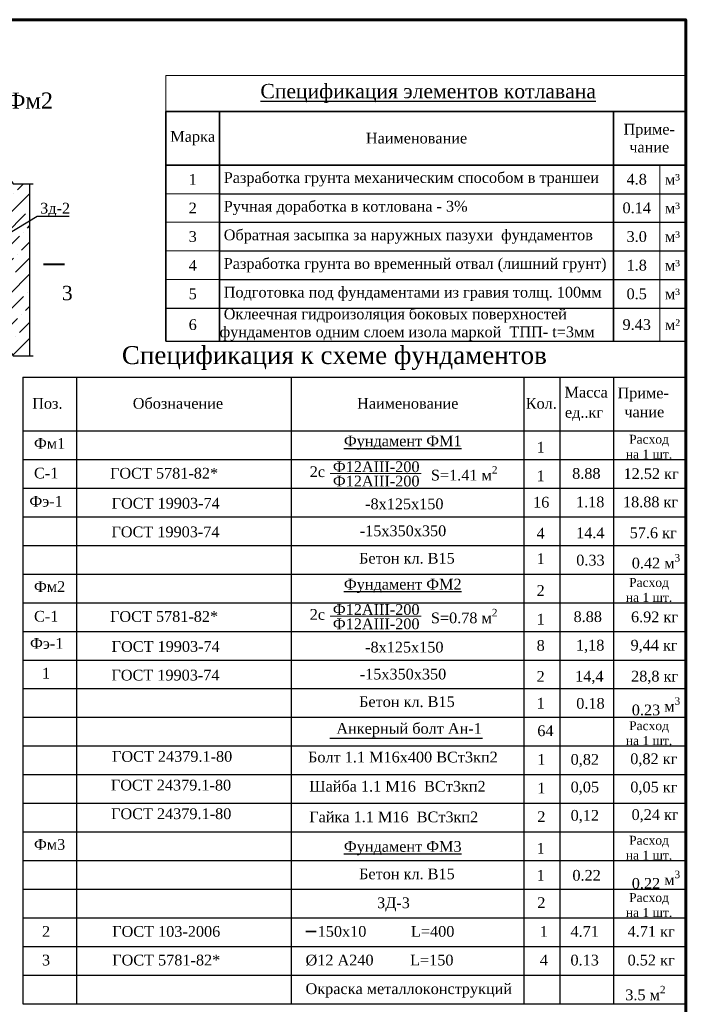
# Model space of a CAD drawing. Header units: millimetres. Extents: x 2063114 to 14983986, y -126020516 to 213791.
# Tile 242 of 256: x 2360688 to 2379306, y -1313000 to -1285501. Entities that reach past the tile are written whole.
import ezdxf
from ezdxf.enums import TextEntityAlignment as Align

# ---------------------------------------------------------------- set-up
doc = ezdxf.new("R2010")
doc.units = ezdxf.units.MM
doc.layers.get('Defpoints').update_dxf_attribs({"color": 6, "lineweight": 35})
doc.layers.add('100_TEXT', color=7, linetype='Continuous')
for name, color, linetype, lineweight in [('1_Основная', 7, 'Continuous', 25), ('TEXT', 7, 'Continuous', 30), ('роз помещений', 7, 'Continuous', 20), ('СТЕНЫ', 7, 'Continuous', 20), ('Текст', 7, 'Continuous', 15)]:
    doc.layers.add(name, color=color, linetype=linetype, lineweight=lineweight)
doc.styles.add('seviyorum', font='times.ttf')
doc.styles.add('TIMES', font='times.ttf')
doc.styles.add('Times New Roman', font='times.ttf')
doc.styles.add('Times New Romans', font='times.ttf', dxfattribs={"height": 300})

# ---------------------------------------------------------------- blocks, each defined once
blk = doc.blocks.new('*T682')
at = {"color": 0, "linetype": 'ByBlock', "lineweight": 35, "transparency": 16777216}
for p, q in [((0, -1000), (14500, -1000)), ((0, -1000), (0, -7416)), ((1500, -1000), (1500, -7416)), ((12500, -1000), (12500, -7416)), ((14500, -1000), (14500, -7416)), ((0, -2500), (14500, -2500))]:
    blk.add_line(p, q, dxfattribs=at)
at = {"color": 0, "linetype": 'ByBlock', "lineweight": 18, "transparency": 16777216}
for p, q in [((0, -3300), (1500, -3300)), ((0, -4100), (1500, -4100)), ((0, -4900), (1500, -4900)), ((0, -5700), (1500, -5700))]:
    blk.add_line(p, q, dxfattribs=at)
at = {"color": 0, "linetype": 'ByBlock', "transparency": 16777216}
blk.add_line((1500, -3300), (12500, -3300), dxfattribs=at)
at = {"color": 0, "linetype": 'ByBlock', "lineweight": -2, "transparency": 16777216}
for p, q in [((12500, -3300), (14500, -3300)), ((1500, -4100), (14500, -4100)), ((1500, -4900), (14500, -4900)), ((1500, -5700), (14500, -5700)), ((0, -6500), (14500, -6500))]:
    blk.add_line(p, q, dxfattribs=at)
at = {"color": 0, "linetype": 'ByBlock', "lineweight": 30, "transparency": 16777216}
blk.add_line((0, -7416), (14500, -7416), dxfattribs=at)
at = {"layer": 'Defpoints', "color": 8, "linetype": 'ByBlock', "lineweight": 0, "transparency": 16777216}
for p, q in [((0, 0), (14500, 0)), ((0, 0), (0, -1000)), ((14500, 0), (14500, -1000)), ((13800, -2500), (13800, -7416))]:
    blk.add_line(p, q, dxfattribs=at)
at = {"color": 0, "transparency": 16777216}
for s, insert, char_height, width, attachment_point, style in [('{\\Q0;\\L Спецификация элементов котлавана    }', (7250, -500), 400, 14494.91, 5, 'seviyorum'), ('Приме- чание', (13500, -1750), 300, 1994.91, 5, 'Times New Romans'), ('Марка ', (750, -1750), 300, 1494.91, 5, 'Times New Romans'), ('{\\Q0;Наименование}', (7000, -1750), 300, 10994.91, 5, 'Times New Romans'), (' Разработка грунта механическим способом в траншеи', (1503, -2900), 300, 10994.91, 4, 'Times New Romans'), ('1', (750, -2900), 300, 1494.91, 5, 'Times New Romans'), ('4.8', (13150, -2900), 300, 1294.91, 5, 'Times New Romans'), ('м³', (14150, -2900), 300, 694.91, 5, 'Times New Romans'), ('2', (750, -3700), 300, 1494.91, 5, 'Times New Romans'), (' Ручная доработка в котлована - 3% ', (1503, -3700), 300, 10994.91, 4, 'Times New Romans'), ('0.14', (13150, -3700), 300, 1294.91, 5, 'Times New Romans'), ('м³', (14150, -3700), 300, 694.91, 5, 'Times New Romans'), ('3', (750, -4500), 300, 1494.91, 5, 'Times New Romans'), (' Обратная засыпка за наружных пазухи  фундаментов ', (1503, -4500), 300, 10994.91, 4, 'Times New Romans'), ('3.0', (13150, -4500), 300, 1294.91, 5, 'Times New Romans'), ('м³', (14150, -4500), 300, 694.91, 5, 'Times New Romans'), ('{\\C256; Разработка грунта во временный отвал (лишний грунт)  }', (1503, -5300), 300, 10994.91, 4, 'Times New Romans'), ('4', (750, -5300), 300, 1494.91, 5, 'Times New Romans'), ('1.8', (13150, -5300), 300, 1294.91, 5, 'Times New Romans'), ('м³', (14150, -5300), 300, 694.91, 5, 'Times New Romans'), ('{\\C256; Подготовка под фундаментами из гравия толщ. 100мм}', (1503, -6100), 300, 10994.91, 4, 'Times New Romans'), ('5', (750, -6100), 300, 1494.91, 5, 'Times New Romans'), ('0.5', (13150, -6100), 300, 1294.91, 5, 'Times New Romans'), ('м³', (14150, -6100), 300, 694.91, 5, 'Times New Romans'), ('{\\C7; Оклеечная гидроизоляция боковых поверхностей  фундаментов одним слоем изола маркой  ТПП- t=3мм}', (1503, -6958), 300, 10994.91, 4, 'Times New Romans'), ('6', (750, -6958), 300, 1494.91, 5, 'Times New Romans'), ('{\\C256;9.43}', (13150, -6958), 300, 1294.91, 5, 'Times New Romans'), ('м²', (14150, -6958), 300, 694.91, 5, 'Times New Romans')]:
    blk.add_mtext(s, dxfattribs=dict(at, insert=insert, char_height=char_height, width=width, attachment_point=attachment_point, style=style))
blk = doc.blocks.new('*U1590')
at = {"color": 0, "lineweight": 60, "ltscale": 25}
blk.add_lwpolyline([(-57400, 41500), (-500, 41500), (-500, 500), (-57400, 500)], close=True, dxfattribs=at)

msp = doc.modelspace()

# ---------------------------------------------------------------- hatches: boundary and pattern name
h = msp.add_hatch()
h.set_pattern_fill('ANSI36', color=253, scale=100)
h.set_pattern_definition([(45, (2559370.55, -1621794.12), (168.3798, 617.3926), [793.75, -158.75, 0, -158.75])])
h.paths.add_polyline_path([(2360964.82265, -1290087.6251), (2360504.82265, -1290087.6251), (2360304.82265, -1289787.6251), (2360104.82265, -1290387.6251), (2359904.82265, -1290087.6251), (2359444.82265, -1290087.6251), (2359444.82265, -1294887.6251), (2359904.82265, -1294887.6251), (2360104.82265, -1295187.6251), (2360304.82265, -1294587.6251), (2360504.82265, -1294887.6251), (2360964.82265, -1294887.6251)])

# ---------------------------------------------------------------- linework, layer by layer
for p, q in [((2360770.7872, -1297784.43213), (2379270.7872, -1297784.43213)), ((2360770.7872, -1298584.43213), (2379270.7872, -1298584.43213)), ((2360770.7872, -1299384.43213), (2379270.7872, -1299384.43213)), ((2360770.7872, -1300184.43213), (2379270.7872, -1300184.43213)), ((2360770.7872, -1300984.43213), (2379270.7872, -1300984.43213)), ((2360770.7872, -1301784.43213), (2379270.7872, -1301784.43213)), ((2360770.7872, -1302584.43213), (2379270.7872, -1302584.43213)), ((2360770.7872, -1303384.43213), (2379270.7872, -1303384.43213)), ((2360770.7872, -1304184.43213), (2379270.7872, -1304184.43213)), ((2360770.7872, -1304984.43213), (2379270.7872, -1304984.43213)), ((2369352.22612, -1305563.38813), (2373614.77233, -1305563.38813)), ((2360770.7872, -1305784.43213), (2379270.7872, -1305784.43213)), ((2360770.7872, -1306584.43213), (2379270.7872, -1306584.43213)), ((2360770.7872, -1307384.43213), (2379270.7872, -1307384.43213)), ((2360770.7872, -1308184.43213), (2379270.7872, -1308184.43213)), ((2360770.7872, -1308984.43213), (2379270.7872, -1308984.43213)), ((2360770.7872, -1309784.43213), (2379270.7872, -1309784.43213)), ((2360770.7872, -1310584.43213), (2379270.7872, -1310584.43213)), ((2360770.7872, -1311384.43213), (2379270.7872, -1311384.43213)), ((2360770.7872, -1312184.43213), (2379270.7872, -1312184.43213))]:
    msp.add_line(p, q)
at = {"lineweight": 15}
for p, q in [((2369361.21088, -1298175.42706), (2371900.89353, -1298175.42706)), ((2369361.21088, -1302162.38872), (2371900.89353, -1302162.38872))]:
    msp.add_line(p, q, dxfattribs=at)
for points in [[(2359344.82265, -1290087.6251), (2359904.82265, -1290087.6251), (2360104.82265, -1290387.6251), (2360304.82265, -1289787.6251), (2360504.82265, -1290087.6251), (2361064.82265, -1290087.6251)], [(2360964.82265, -1290087.6251), (2360964.82265, -1294887.6251)], [(2359204.82265, -1292184.10559), (2361176.17914, -1290991.09177), (2362066.49988, -1290991.09177)], [(2359344.82265, -1294887.6251), (2359904.82265, -1294887.6251), (2360104.82265, -1295187.6251), (2360304.82265, -1294587.6251), (2360504.82265, -1294887.6251), (2361064.82265, -1294887.6251)]]:
    msp.add_lwpolyline(points)
msp.add_lwpolyline([(2361347.49248, -1292334.0979, 60, 60, 0), (2361947.49248, -1292334.0979, 60, 60, 0), (2361747.49248, -1292334.0979, 0, 80, 0), (2361747.49248, -1292734.0979, 0, 0, 0), (2361747.49248, -1293334.0979, 0, 0, 0)], format="xyseb")
at = {"lineweight": 20, "const_width": 50}
msp.add_lwpolyline([(2368671.00221, -1310964.43222), (2368971.00221, -1310964.43222)], dxfattribs=at)
at = {"layer": '1_Основная', "lineweight": 30, "ltscale": 6}
for p, q in [((2360770.7872, -1295484.43213), (2379270.7872, -1295484.43213)), ((2360770.7872, -1295484.43213), (2360770.7872, -1312984.43213)), ((2362270.7872, -1295484.43213), (2362270.7872, -1312984.43213)), ((2368270.7872, -1295484.43213), (2368270.7872, -1312984.43213)), ((2374770.7872, -1295484.43213), (2374770.7872, -1312984.43213)), ((2375770.7872, -1295484.43213), (2375770.7872, -1312984.43213)), ((2377270.7872, -1295484.43213), (2377270.7872, -1312984.43213)), ((2360770.7872, -1296984.43213), (2379270.7872, -1296984.43213)), ((2360770.7872, -1296984.43213), (2379270.7872, -1296984.43213)), ((2360770.7872, -1312984.43213), (2379270.7872, -1312984.43213))]:
    msp.add_line(p, q, dxfattribs=at)

# ---------------------------------------------------------------- block references
for name, p in [('*U1590', (2379792.08613, -1327001.43901)), ('*T682', (2364770.7872, -1287060.83261))]:
    msp.add_blockref(name, p)

# ---------------------------------------------------------------- texts
at = {"style": 'Times New Roman'}
msp.add_text('3', height=400, dxfattribs=at).set_placement((2362167.48207, -1292934.0979), align=Align.TOP_RIGHT)
for s, height, p in [('Спецификация к схеме фундаментов ', 500, (2363541.42991, -1295119.298)), ('Масса', 300, (2375904.94558, -1296054.46)), ('Приме-', 300, (2377383.75353, -1296075.19517)), ('Поз.', 300, (2361036.60101, -1296365.75166)), ('Наименование', 300, (2370111.63123, -1296365.75166)), ('Кол.', 300, (2374820.75151, -1296365.75166)), ('ед..кг', 300, (2375915.74083, -1296617.49174)), ('чание', 300, (2377574.75512, -1296603.41002)), ('%%UФундамент ФМ1', 300, (2369742.48186, -1297415.5754)), ('%%UФундамент ФМ2', 300, (2369742.48186, -1301415.5754)), ('%%UФундамент ФМ3', 300, (2369742.48186, -1308740.28759))]:
    msp.add_text(s, height=height, dxfattribs=at).set_placement(p)
for s, p in [('С-1', (2361427.86178, -1298313.18776)), ('ГОСТ 5781-82*', (2364720.02398, -1298318.36767)), ('С-1', (2361427.86178, -1302313.18776)), ('ГОСТ 5781-82*', (2364720.02398, -1302318.36767))]:
    msp.add_text(s, height=300, dxfattribs=at).set_placement(p, align=Align.CENTER)
at = {"color": 7, "style": 'TIMES'}
for s, insert, char_height, width, attachment_point in [('Фундамент монолитная Фм2\\PМ 1:25', (2357429.06361, -1288140.21672), 450, 9146.8042538, 5), ('Зд-2', (2361259.98731, -1290616.00243), 300, 613.3821197, 1)]:
    msp.add_mtext(s, dxfattribs=dict(at, insert=insert, char_height=char_height, width=width, attachment_point=attachment_point))
at = {"layer": '100_TEXT', "style": 'Times New Roman'}
for s, p in [('Фм1', (2361087.92486, -1297484.15313)), ('Бетон кл. В15', (2370167.52412, -1300692.28557)), ('Фм2', (2361087.92486, -1301484.15313)), ('Бетон кл. В15', (2370167.52412, -1304697.86689)), ('Фм3', (2361087.92486, -1308684.15313)), ('Бетон кл. В15', (2370167.52412, -1309508.09563))]:
    msp.add_text(s, height=300, dxfattribs=at).set_placement(p)
at = {"layer": '1_Основная', "lineweight": 30, "ltscale": 6, "style": 'Times New Roman'}
msp.add_text('Обозначение', height=300, dxfattribs=at).set_placement((2363846.4594, -1296365.75166))
at = {"layer": 'TEXT', "style": 'TIMES'}
for s, p in [('ЗД-3', (2370671.00221, -1310314.43222)), ('2', (2361311.16603, -1311114.43222)), ('ГОСТ 103-2006', (2363271.00221, -1311114.43222)), ('   150х10           L=400', (2368671.00221, -1311114.43222)), ('1', (2375214.01528, -1311114.43222)), ('4.71', (2376071.00221, -1311114.43222)), ('4.71 кг', (2377666.2327, -1311114.43222)), ('3', (2361311.16603, -1311914.43222)), ('ГОСТ 5781-82*', (2363271.00221, -1311914.43222)), ('%%C12 A240         L=150', (2368671.00221, -1311914.43222)), ('4', (2375214.01528, -1311914.43222)), ('0.13', (2376071.00221, -1311914.43222)), ('0.52 кг', (2377666.2327, -1311914.43222))]:
    msp.add_text(s, height=300, dxfattribs=at).set_placement(p)
at = {"layer": 'TEXT', "color": 0, "style": 'TIMES'}
msp.add_text('Окраска металлоконструкций', height=300, dxfattribs=at).set_placement((2368671.00221, -1312714.43222))
at = {"layer": 'TEXT', "char_height": 250, "width": 2000, "attachment_point": 5, "style": 'TIMES'}
for insert in [(2378264.33329, -1297429.58223), (2378264.33329, -1301429.58223), (2378264.33329, -1305429.58223), (2378264.33329, -1308629.58223), (2378264.33329, -1310229.58223)]:
    msp.add_mtext('Расход \\Pна 1 шт.', dxfattribs=dict(at, insert=insert))
at = {"layer": 'TEXT', "color": 0, "insert": (2377602.51516, -1312484.18407), "char_height": 300, "width": 1172.0894016, "attachment_point": 1, "style": 'TIMES'}
msp.add_mtext('\\A1;3.5 м{\\H0.7x;\\S2^ ;}', dxfattribs=at)
at = {"layer": 'роз помещений', "style": 'Times New Roman'}
for p in [(2363266.01672, -1306227.67219), (2363234.88239, -1307028.02282), (2363240.10955, -1307828.02282)]:
    msp.add_text('ГОСТ 24379.1-80', height=300, dxfattribs=at).set_placement(p)
at = {"layer": 'СТЕНЫ', "color": 0, "lineweight": 25, "ltscale": 20, "insert": (2337792.90989, -1292308.65434), "char_height": 300, "width": 5752.3949288, "attachment_point": 1, "style": 'Times New Roman'}
msp.add_mtext('\\pi396.92565;{\\C256;Оклеичная гидроизоляция \\P\\pi831.78506;боковых поверхности \\P\\pi368.15853;фундаментов одним слоем \\P\\pi193.82544;изолом маркой  ТПП- t=3мм}', dxfattribs=at)
at = {"layer": 'Текст', "style": 'Times New Roman'}
for s, p in [('1', (2375124.95399, -1297592.99449)), ('Ф12АIII-200', (2369434.18663, -1298137.0242)), ('2с', (2368788.52828, -1298274.64961)), ('1', (2375124.95399, -1298392.99449)), ('8.88', (2376117.7742, -1298323.95216)), ('12.52 кг', (2377553.10345, -1298329.97955)), ('Ф12АIII-200', (2369434.18663, -1298536.82224)), ('ГОСТ 19903-74', (2363256.44249, -1299155.99594)), ('-8х125х150', (2370334.5618, -1299174.26637)), ('16', (2375027.33097, -1299126.63765)), ('1.18', (2376224.30689, -1299120.02739)), ('18.88 кг', (2377537.34125, -1299120.02739)), ('ГОСТ 19903-74', (2363250.31914, -1299955.99594)), ('-15х350х350', (2370184.29773, -1299926.84067)), ('4', (2375124.95399, -1299992.99449)), ('14.4', (2376227.74753, -1299982.42974)), ('57.6 кг', (2377724.30689, -1299982.42974)), ('1', (2375124.95399, -1300704.6902)), ('0.33', (2376231.9722, -1300745.06515)), ('2', (2375124.95399, -1301592.99449)), ('2с', (2368788.52828, -1302261.61127)), ('Ф12АIII-200', (2369434.18663, -1302123.98586)), ('8.88', (2376156.5922, -1302323.95216)), ('6.92 кг', (2377760.99227, -1302329.97955)), ('Ф12АIII-200', (2369434.18663, -1302523.7839)), ('1', (2375124.95399, -1302392.99449)), ('ГОСТ 19903-74', (2363256.44249, -1303155.99594)), ('-8х125х150', (2370334.5618, -1303174.26637)), ('8', (2375126.21214, -1303126.63765)), ('1,18', (2376224.30689, -1303120.02739)), ('9,44 кг', (2377748.41914, -1303120.02739)), ('ГОСТ 19903-74', (2363250.31914, -1303955.99594)), ('-15х350х350', (2370184.29773, -1303926.84067)), ('2', (2375124.95399, -1303992.99449)), ('14,4', (2376201.46559, -1303985.94713)), ('28,8 кг', (2377763.98626, -1303985.94713)), ('1', (2375124.95399, -1304741.47465)), ('0.18', (2376231.9722, -1304745.06515)), ('Анкерный болт Ан-1', (2369532.16076, -1305444.77247)), ('64', (2375144.75126, -1305509.62292)), ('Болт 1.1 М16х400 ВСт3кп2', (2368742.03492, -1306244.77247)), ('1', (2375144.75126, -1306309.62292)), ('0,82', (2376075.69989, -1306309.70985)), ('0,82 кг', (2377740.84213, -1306293.03752)), ('Шайба 1.1 М16  ВСт3кп2', (2368773.18273, -1307060.8893)), ('1', (2375144.75126, -1307109.62292)), ('0,05', (2376075.69989, -1307081.2259)), ('0,05 кг', (2377743.01402, -1307081.2259)), ('0,24 кг', (2377777.20341, -1307853.02205)), ('Гайка 1.1 М16  ВСт3кп2', (2368773.18273, -1307916.42323)), ('2', (2375144.75126, -1307909.62292)), ('0,12', (2376075.69989, -1307872.62616)), ('1', (2375124.95399, -1308792.99449)), ('1', (2375124.95399, -1309547.54872)), ('0.22', (2376125.10569, -1309547.03445)), ('2', (2375144.75126, -1310309.62292))]:
    msp.add_text(s, height=300, dxfattribs=at).set_placement(p)
for s, p in [('Фэ-1', (2361424.19418, -1299102.46347)), ('Фэ-1', (2361441.89306, -1303071.80811)), ('1', (2361424.19418, -1303902.46347))]:
    msp.add_text(s, height=300, dxfattribs=at).set_placement(p, align=Align.CENTER)
at = {"layer": 'Текст', "attachment_point": 1, "style": 'Times New Roman'}
for s, insert, char_height, width in [('\\A1;S=1.41 м{\\H0.7x;\\S2^ ;}', (2372172.65416, -1297968.75521), 300, 2237.5181001), ('\\A1;{\\H1.42857x;0.42 м\\H0.7x;\\S3^ ;}', (2377783.20236, -1300425.04257), 210, 1285.0907862), ('\\A1;S=0.78 м{\\H0.7x;\\S2^ ;}', (2372172.65416, -1301955.71686), 300, 1925.369304), ('{\\H1.42857x;0.23\\A1; м\\H0.7x;\\S3^ ;}', (2377783.20236, -1304425.04257), 210, 1285.0907862), ('{\\H1.42857x;0.22\\A1; м\\H0.7x;\\S3^ ;}', (2377783.20236, -1309267.9011), 210, 1285.0907862)]:
    msp.add_mtext(s, dxfattribs=dict(at, insert=insert, char_height=char_height, width=width))

doc.saveas('drawing.dxf')
